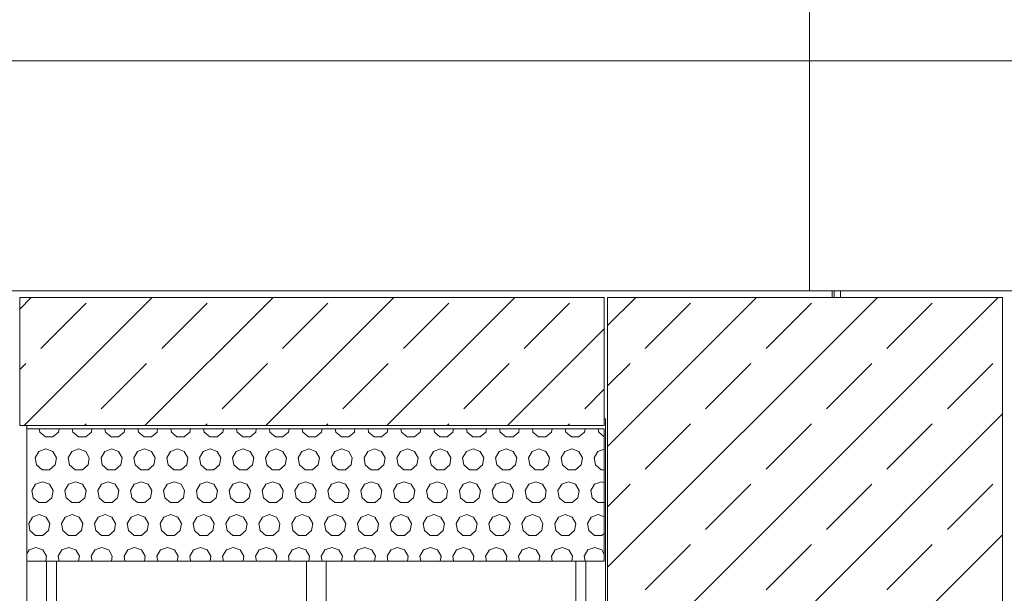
# Model space of a CAD drawing. Header units: millimetres. Extents: x 52659 to 1698020, y -10054 to 104697.
# Tile 147 of 256: x 194521 to 197516, y 13897 to 15644. Entities that reach past the tile are written whole.
import ezdxf

# ---------------------------------------------------------------- set-up
doc = ezdxf.new("R2010")
doc.units = ezdxf.units.MM
doc.header["$MEASUREMENT"] = 0
for name, color, linetype in [('02-04 BRISES SOLEILS CLAIRES', 7, 'Continuous'), ('02-04 CASSETTES CLAIRES', 7, 'Continuous'), ('02-04 Mur.Construction', 7, 'Continuous'), ('05-02 Cotation 200ème 100ème.Cotations', 7, 'Continuous'), ('08-01 2D Dessin général.2D', 7, 'Continuous'), ('A-WALL-____-OTLN.Modèle IFC', 7, 'Continuous'), ('Fenêtres ARCHICAD', 7, 'Continuous')]:
    doc.layers.add(name, color=color, linetype=linetype)
doc.styles.add('STYLE_GENERE_3', font='ARIALN.TTF')
doc.dimstyles.new('STYLE_GENERE__1', dxfattribs={"dimtxt": 200, "dimasz": 95, "dimexe": 0.18, "dimexo": 100, "dimgap": 0, "dimtad": 0, "dimlfac": 0.001, "dimzin": 0, "dimdsep": 46, "dimtxsty": 'STYLE_GENERE_3', "dimblk": 'ARROWHEAD_6', "dimblk1": 'ARROWHEAD_6', "dimblk2": 'ARROWHEAD_6', "dimcen": 0.09, "dimclrd": 7, "dimclre": 7, "dimclrt": 7, "dimazin": 0, "dimtfac": 1, "dimtdec": 4, "dimtmove": 2, "dimatfit": 3, "dimfxl": 1, "dimtolj": 1, "dimtzin": 0, "dimarcsym": 0})
doc.dimstyles.new('STYLE_GENERE__2', dxfattribs={"dimtxt": 200, "dimasz": 95, "dimexe": 0.18, "dimexo": 100, "dimgap": 0, "dimtad": 0, "dimlfac": 0.001, "dimzin": 0, "dimdsep": 46, "dimtxsty": 'STYLE_GENERE_3', "dimblk": 'ARROWHEAD_6', "dimblk1": 'ARROWHEAD_6', "dimblk2": 'ARROWHEAD_6', "dimcen": 0.09, "dimclrd": 7, "dimclre": 7, "dimclrt": 7, "dimazin": 0, "dimtfac": 1, "dimtdec": 4, "dimtmove": 0, "dimatfit": 3, "dimfxl": 1, "dimtolj": 1, "dimtzin": 0, "dimarcsym": 0})

# ---------------------------------------------------------------- blocks, each defined once
blk = doc.blocks.new('Élément de coupe_96_1', base_point=(131932.7, 5158.1))
at = {"layer": 'A-WALL-____-OTLN.Modèle IFC', "color": 7, "linetype": 'Continuous', "lineweight": 9}
blk.add_line((196997.7, 14818.1), (196997.7, 14797.9), dxfattribs=at)
blk = doc.blocks.new('Élément de coupe_206_1', base_point=(131932.7, 5158.1))
at = {"layer": '02-04 Mur.Construction', "color": 7, "linetype": 'Continuous', "lineweight": 9}
blk.add_line((197017.7, 14797.9), (197017.7, 14818.1), dxfattribs=at)
blk = doc.blocks.new('Élément de coupe_217_1', base_point=(131932.7, 5158.1))
at = {"layer": 'Fenêtres ARCHICAD', "color": 7, "linetype": 'Continuous', "lineweight": 9}
blk.add_line((196298.8, 14428.1), (196302.7, 14428.1), dxfattribs=at)
at = {"layer": 'Fenêtres ARCHICAD', "color": 7, "linetype": 'Continuous', "lineweight": 5}
for p, q in [((194602.7, 13995.5), (194602.7, 13238.1)), ((194632.7, 13268.1), (194632.7, 13995.5)), ((195392.7, 13995.5), (195392.7, 13268.1)), ((195452.7, 13268.1), (195452.7, 13995.5)), ((196212.7, 13995.5), (196212.7, 13268.1)), ((196242.7, 13238.1), (196242.7, 13995.5)), ((195407.7, 13268.1), (194632.7, 13268.1)), ((195437.7, 13268.1), (195407.7, 13268.1)), ((196212.7, 13268.1), (195437.7, 13268.1)), ((194602.7, 13238.1), (196242.7, 13238.1)), ((194542.7, 13178.1), (196302.7, 13178.1)), ((194542.7, 13140.9), (194542.7, 13146)), ((194542.7, 13090.8), (194542.7, 13140.9)), ((196302.7, 13140.9), (194542.7, 13140.9)), ((196302.7, 13140.9), (196302.7, 13146)), ((196302.7, 13090.8), (196302.7, 13140.9)), ((196302.7, 13090.8), (194542.7, 13090.8))]:
    blk.add_line(p, q, dxfattribs=at)
blk = doc.blocks.new('Élément de coupe_226_1', base_point=(131932.7, 5158.1))
at = {"layer": '02-04 Mur.Construction', "color": 7, "linetype": 'Continuous', "lineweight": 9}
for p, q in [((196992.1, 14797.9), (196992.1, 14818.1)), ((194542.7, 13146), (194542.7, 14408.1)), ((196302.7, 14428.1), (196302.7, 13146))]:
    blk.add_line(p, q, dxfattribs=at)
blk = doc.blocks.new('Élément de coupe_236_1', base_point=(131932.7, 5158.1))
at = {"layer": '02-04 Mur.Construction', "color": 7, "linetype": 'Continuous', "lineweight": 9}
for p, q in [((220582.7, 15518.1), (134892.7, 15518.1)), ((220582.7, 14818.1), (134892.7, 14818.1))]:
    blk.add_line(p, q, dxfattribs=at)
blk = doc.blocks.new('*X348', base_point=(131932.7, 5158.1))
at = {"layer": '02-04 BRISES SOLEILS CLAIRES', "color": 7, "linetype": 'Continuous', "lineweight": 5}
for p, q in [((194580.2, 14398.1), (194582, 14388)), ((194582, 14388), (194599.1, 14373.6)), ((194621.5, 14373.6), (194638.7, 14388)), ((194638.7, 14388), (194640.4, 14398.1)), ((194680.2, 14398.1), (194682, 14388)), ((194682, 14388), (194699.1, 14373.6)), ((194721.5, 14373.6), (194738.7, 14388)), ((194738.7, 14388), (194740.4, 14398.1)), ((194780.2, 14398.1), (194782, 14388)), ((194782, 14388), (194799.1, 14373.6)), ((194821.5, 14373.6), (194838.7, 14388)), ((194838.7, 14388), (194840.4, 14398.1)), ((194880.2, 14398.1), (194882, 14388)), ((194882, 14388), (194899.1, 14373.6)), ((194921.5, 14373.6), (194938.7, 14388)), ((194938.7, 14388), (194940.4, 14398.1)), ((194980.2, 14398.1), (194982, 14388)), ((194982, 14388), (194999.1, 14373.6)), ((195021.5, 14373.6), (195038.7, 14388)), ((195038.7, 14388), (195040.4, 14398.1)), ((195080.2, 14398.1), (195082, 14388)), ((195082, 14388), (195099.1, 14373.6)), ((195121.5, 14373.6), (195138.7, 14388)), ((195138.7, 14388), (195140.4, 14398.1)), ((195180.2, 14398.1), (195182, 14388)), ((195182, 14388), (195199.1, 14373.6)), ((195221.5, 14373.6), (195238.7, 14388)), ((195238.7, 14388), (195240.4, 14398.1)), ((195280.2, 14398.1), (195282, 14388)), ((195282, 14388), (195299.1, 14373.6)), ((195321.5, 14373.6), (195338.7, 14388)), ((195338.7, 14388), (195340.4, 14398.1)), ((195380.2, 14398.1), (195382, 14388)), ((195382, 14388), (195399.1, 14373.6)), ((195421.5, 14373.6), (195438.7, 14388)), ((195438.7, 14388), (195440.4, 14398.1)), ((195480.2, 14398.1), (195482, 14388)), ((195482, 14388), (195499.1, 14373.6)), ((195521.5, 14373.6), (195538.7, 14388)), ((195538.7, 14388), (195540.4, 14398.1)), ((195580.2, 14398.1), (195582, 14388)), ((195582, 14388), (195599.1, 14373.6)), ((195621.5, 14373.6), (195638.7, 14388)), ((195638.7, 14388), (195640.4, 14398.1)), ((195680.2, 14398.1), (195682, 14388)), ((195682, 14388), (195699.1, 14373.6)), ((195721.5, 14373.6), (195738.7, 14388)), ((195738.7, 14388), (195740.4, 14398.1)), ((195780.2, 14398.1), (195782, 14388)), ((195782, 14388), (195799.1, 14373.6)), ((195821.5, 14373.6), (195838.7, 14388)), ((195838.7, 14388), (195840.4, 14398.1)), ((195880.2, 14398.1), (195882, 14388)), ((195882, 14388), (195899.1, 14373.6)), ((195921.5, 14373.6), (195938.7, 14388)), ((195938.7, 14388), (195940.4, 14398.1)), ((195980.2, 14398.1), (195982, 14388)), ((195982, 14388), (195999.1, 14373.6)), ((196021.5, 14373.6), (196038.7, 14388)), ((196038.7, 14388), (196040.4, 14398.1)), ((196080.2, 14398.1), (196082, 14388)), ((196082, 14388), (196099.1, 14373.6)), ((196121.5, 14373.6), (196138.7, 14388)), ((196138.7, 14388), (196140.4, 14398.1)), ((196180.2, 14398.1), (196182, 14388)), ((196182, 14388), (196199.1, 14373.6)), ((196221.5, 14373.6), (196238.7, 14388)), ((196238.7, 14388), (196240.4, 14398.1)), ((196280.2, 14398.1), (196282, 14388)), ((196282, 14388), (196298.8, 14373.9)), ((194599.1, 14373.6), (194621.5, 14373.6)), ((194699.1, 14373.6), (194721.5, 14373.6)), ((194799.1, 14373.6), (194821.5, 14373.6)), ((194899.1, 14373.6), (194921.5, 14373.6)), ((194999.1, 14373.6), (195021.5, 14373.6)), ((195099.1, 14373.6), (195121.5, 14373.6)), ((195199.1, 14373.6), (195221.5, 14373.6)), ((195299.1, 14373.6), (195321.5, 14373.6)), ((195399.1, 14373.6), (195421.5, 14373.6)), ((195499.1, 14373.6), (195521.5, 14373.6)), ((195599.1, 14373.6), (195621.5, 14373.6)), ((195699.1, 14373.6), (195721.5, 14373.6)), ((195799.1, 14373.6), (195821.5, 14373.6)), ((195899.1, 14373.6), (195921.5, 14373.6)), ((195999.1, 14373.6), (196021.5, 14373.6)), ((196099.1, 14373.6), (196121.5, 14373.6)), ((196199.1, 14373.6), (196221.5, 14373.6)), ((194579.3, 14329.4), (194568.1, 14310)), ((194600.3, 14337), (194579.3, 14329.4)), ((194621.4, 14329.4), (194600.3, 14337)), ((194632.5, 14310), (194621.4, 14329.4)), ((194679.3, 14329.4), (194668.1, 14310)), ((194700.3, 14337), (194679.3, 14329.4)), ((194721.4, 14329.4), (194700.3, 14337)), ((194732.5, 14310), (194721.4, 14329.4)), ((194779.3, 14329.4), (194768.1, 14310)), ((194800.3, 14337), (194779.3, 14329.4)), ((194821.4, 14329.4), (194800.3, 14337)), ((194832.5, 14310), (194821.4, 14329.4)), ((194879.3, 14329.4), (194868.1, 14310)), ((194900.3, 14337), (194879.3, 14329.4)), ((194921.4, 14329.4), (194900.3, 14337)), ((194932.5, 14310), (194921.4, 14329.4)), ((194979.3, 14329.4), (194968.1, 14310)), ((195000.3, 14337), (194979.3, 14329.4)), ((195021.4, 14329.4), (195000.3, 14337)), ((195032.5, 14310), (195021.4, 14329.4)), ((195079.3, 14329.4), (195068.1, 14310)), ((195100.3, 14337), (195079.3, 14329.4)), ((195121.4, 14329.4), (195100.3, 14337)), ((195132.5, 14310), (195121.4, 14329.4)), ((195179.3, 14329.4), (195168.1, 14310)), ((195200.3, 14337), (195179.3, 14329.4)), ((195221.4, 14329.4), (195200.3, 14337)), ((195232.5, 14310), (195221.4, 14329.4)), ((195279.3, 14329.4), (195268.1, 14310)), ((195300.3, 14337), (195279.3, 14329.4)), ((195321.4, 14329.4), (195300.3, 14337)), ((195332.5, 14310), (195321.4, 14329.4)), ((195379.3, 14329.4), (195368.1, 14310)), ((195400.3, 14337), (195379.3, 14329.4)), ((195421.4, 14329.4), (195400.3, 14337)), ((195432.5, 14310), (195421.4, 14329.4)), ((195479.3, 14329.4), (195468.1, 14310)), ((195500.3, 14337), (195479.3, 14329.4)), ((195521.4, 14329.4), (195500.3, 14337)), ((195532.5, 14310), (195521.4, 14329.4)), ((195579.3, 14329.4), (195568.1, 14310)), ((195600.3, 14337), (195579.3, 14329.4)), ((195621.4, 14329.4), (195600.3, 14337)), ((195632.5, 14310), (195621.4, 14329.4)), ((195679.3, 14329.4), (195668.1, 14310)), ((195700.3, 14337), (195679.3, 14329.4)), ((195721.4, 14329.4), (195700.3, 14337)), ((195732.5, 14310), (195721.4, 14329.4)), ((195779.3, 14329.4), (195768.1, 14310)), ((195800.3, 14337), (195779.3, 14329.4)), ((195821.4, 14329.4), (195800.3, 14337)), ((195832.5, 14310), (195821.4, 14329.4)), ((195879.3, 14329.4), (195868.1, 14310)), ((195900.3, 14337), (195879.3, 14329.4)), ((195921.4, 14329.4), (195900.3, 14337)), ((195932.5, 14310), (195921.4, 14329.4)), ((195979.3, 14329.4), (195968.1, 14310)), ((196000.3, 14337), (195979.3, 14329.4)), ((196021.4, 14329.4), (196000.3, 14337)), ((196032.5, 14310), (196021.4, 14329.4)), ((196079.3, 14329.4), (196068.1, 14310)), ((196100.3, 14337), (196079.3, 14329.4)), ((196121.4, 14329.4), (196100.3, 14337)), ((196132.5, 14310), (196121.4, 14329.4)), ((196179.3, 14329.4), (196168.1, 14310)), ((196200.3, 14337), (196179.3, 14329.4)), ((196221.4, 14329.4), (196200.3, 14337)), ((196232.5, 14310), (196221.4, 14329.4)), ((196279.3, 14329.4), (196268.1, 14310)), ((196298.8, 14336.5), (196279.3, 14329.4)), ((194568.1, 14310), (194572, 14288)), ((194572, 14288), (194589.1, 14273.6)), ((194611.5, 14273.6), (194628.7, 14288)), ((194628.7, 14288), (194632.5, 14310)), ((194668.1, 14310), (194672, 14288)), ((194672, 14288), (194689.1, 14273.6)), ((194711.5, 14273.6), (194728.7, 14288)), ((194728.7, 14288), (194732.5, 14310)), ((194768.1, 14310), (194772, 14288)), ((194772, 14288), (194789.1, 14273.6)), ((194811.5, 14273.6), (194828.7, 14288)), ((194828.7, 14288), (194832.5, 14310)), ((194868.1, 14310), (194872, 14288)), ((194872, 14288), (194889.1, 14273.6)), ((194911.5, 14273.6), (194928.7, 14288)), ((194928.7, 14288), (194932.5, 14310)), ((194968.1, 14310), (194972, 14288)), ((194972, 14288), (194989.1, 14273.6)), ((195011.5, 14273.6), (195028.7, 14288)), ((195028.7, 14288), (195032.5, 14310)), ((195068.1, 14310), (195072, 14288)), ((195072, 14288), (195089.1, 14273.6)), ((195111.5, 14273.6), (195128.7, 14288)), ((195128.7, 14288), (195132.5, 14310)), ((195168.1, 14310), (195172, 14288)), ((195172, 14288), (195189.1, 14273.6)), ((195211.5, 14273.6), (195228.7, 14288)), ((195228.7, 14288), (195232.5, 14310)), ((195268.1, 14310), (195272, 14288)), ((195272, 14288), (195289.1, 14273.6)), ((195311.5, 14273.6), (195328.7, 14288)), ((195328.7, 14288), (195332.5, 14310)), ((195368.1, 14310), (195372, 14288)), ((195372, 14288), (195389.1, 14273.6)), ((195411.5, 14273.6), (195428.7, 14288)), ((195428.7, 14288), (195432.5, 14310)), ((195468.1, 14310), (195472, 14288)), ((195472, 14288), (195489.1, 14273.6)), ((195511.5, 14273.6), (195528.7, 14288)), ((195528.7, 14288), (195532.5, 14310)), ((195568.1, 14310), (195572, 14288)), ((195572, 14288), (195589.1, 14273.6)), ((195611.5, 14273.6), (195628.7, 14288)), ((195628.7, 14288), (195632.5, 14310)), ((195668.1, 14310), (195672, 14288)), ((195672, 14288), (195689.1, 14273.6)), ((195711.5, 14273.6), (195728.7, 14288)), ((195728.7, 14288), (195732.5, 14310)), ((195768.1, 14310), (195772, 14288)), ((195772, 14288), (195789.1, 14273.6)), ((195811.5, 14273.6), (195828.7, 14288)), ((195828.7, 14288), (195832.5, 14310)), ((195868.1, 14310), (195872, 14288)), ((195872, 14288), (195889.1, 14273.6)), ((195911.5, 14273.6), (195928.7, 14288)), ((195928.7, 14288), (195932.5, 14310)), ((195968.1, 14310), (195972, 14288)), ((195972, 14288), (195989.1, 14273.6)), ((196011.5, 14273.6), (196028.7, 14288)), ((196028.7, 14288), (196032.5, 14310)), ((196068.1, 14310), (196072, 14288)), ((196072, 14288), (196089.1, 14273.6)), ((196111.5, 14273.6), (196128.7, 14288)), ((196128.7, 14288), (196132.5, 14310)), ((196168.1, 14310), (196172, 14288)), ((196172, 14288), (196189.1, 14273.6)), ((196211.5, 14273.6), (196228.7, 14288)), ((196228.7, 14288), (196232.5, 14310)), ((196268.1, 14310), (196272, 14288)), ((196272, 14288), (196289.1, 14273.6)), ((194589.1, 14273.6), (194611.5, 14273.6)), ((194689.1, 14273.6), (194711.5, 14273.6)), ((194789.1, 14273.6), (194811.5, 14273.6)), ((194889.1, 14273.6), (194911.5, 14273.6)), ((194989.1, 14273.6), (195011.5, 14273.6)), ((195089.1, 14273.6), (195111.5, 14273.6)), ((195189.1, 14273.6), (195211.5, 14273.6)), ((195289.1, 14273.6), (195311.5, 14273.6)), ((195389.1, 14273.6), (195411.5, 14273.6)), ((195489.1, 14273.6), (195511.5, 14273.6)), ((195589.1, 14273.6), (195611.5, 14273.6)), ((195689.1, 14273.6), (195711.5, 14273.6)), ((195789.1, 14273.6), (195811.5, 14273.6)), ((195889.1, 14273.6), (195911.5, 14273.6)), ((195989.1, 14273.6), (196011.5, 14273.6)), ((196089.1, 14273.6), (196111.5, 14273.6)), ((196189.1, 14273.6), (196211.5, 14273.6)), ((196289.1, 14273.6), (196298.8, 14273.6)), ((194569.3, 14229.4), (194558.1, 14210)), ((194590.3, 14237), (194569.3, 14229.4)), ((194611.4, 14229.4), (194590.3, 14237)), ((194622.5, 14210), (194611.4, 14229.4)), ((194669.3, 14229.4), (194658.1, 14210)), ((194690.3, 14237), (194669.3, 14229.4)), ((194711.4, 14229.4), (194690.3, 14237)), ((194722.5, 14210), (194711.4, 14229.4)), ((194769.3, 14229.4), (194758.1, 14210)), ((194790.3, 14237), (194769.3, 14229.4)), ((194811.4, 14229.4), (194790.3, 14237)), ((194822.5, 14210), (194811.4, 14229.4)), ((194869.3, 14229.4), (194858.1, 14210)), ((194890.3, 14237), (194869.3, 14229.4)), ((194911.4, 14229.4), (194890.3, 14237)), ((194922.5, 14210), (194911.4, 14229.4)), ((194969.3, 14229.4), (194958.1, 14210)), ((194990.3, 14237), (194969.3, 14229.4)), ((195011.4, 14229.4), (194990.3, 14237)), ((195022.5, 14210), (195011.4, 14229.4)), ((195069.3, 14229.4), (195058.1, 14210)), ((195090.3, 14237), (195069.3, 14229.4)), ((195111.4, 14229.4), (195090.3, 14237)), ((195122.5, 14210), (195111.4, 14229.4)), ((195169.3, 14229.4), (195158.1, 14210)), ((195190.3, 14237), (195169.3, 14229.4)), ((195211.4, 14229.4), (195190.3, 14237)), ((195222.5, 14210), (195211.4, 14229.4)), ((195269.3, 14229.4), (195258.1, 14210)), ((195290.3, 14237), (195269.3, 14229.4)), ((195311.4, 14229.4), (195290.3, 14237)), ((195322.5, 14210), (195311.4, 14229.4)), ((195369.3, 14229.4), (195358.1, 14210)), ((195390.3, 14237), (195369.3, 14229.4)), ((195411.4, 14229.4), (195390.3, 14237)), ((195422.5, 14210), (195411.4, 14229.4)), ((195469.3, 14229.4), (195458.1, 14210)), ((195490.3, 14237), (195469.3, 14229.4)), ((195511.4, 14229.4), (195490.3, 14237)), ((195522.5, 14210), (195511.4, 14229.4)), ((195569.3, 14229.4), (195558.1, 14210)), ((195590.3, 14237), (195569.3, 14229.4)), ((195611.4, 14229.4), (195590.3, 14237)), ((195622.5, 14210), (195611.4, 14229.4)), ((195669.3, 14229.4), (195658.1, 14210)), ((195690.3, 14237), (195669.3, 14229.4)), ((195711.4, 14229.4), (195690.3, 14237)), ((195722.5, 14210), (195711.4, 14229.4)), ((195769.3, 14229.4), (195758.1, 14210)), ((195790.3, 14237), (195769.3, 14229.4)), ((195811.4, 14229.4), (195790.3, 14237)), ((195822.5, 14210), (195811.4, 14229.4)), ((195869.3, 14229.4), (195858.1, 14210)), ((195890.3, 14237), (195869.3, 14229.4)), ((195911.4, 14229.4), (195890.3, 14237)), ((195922.5, 14210), (195911.4, 14229.4)), ((195969.3, 14229.4), (195958.1, 14210)), ((195990.3, 14237), (195969.3, 14229.4)), ((196011.4, 14229.4), (195990.3, 14237)), ((196022.5, 14210), (196011.4, 14229.4)), ((196069.3, 14229.4), (196058.1, 14210)), ((196090.3, 14237), (196069.3, 14229.4)), ((196111.4, 14229.4), (196090.3, 14237)), ((196122.5, 14210), (196111.4, 14229.4)), ((196169.3, 14229.4), (196158.1, 14210)), ((196190.3, 14237), (196169.3, 14229.4)), ((196211.4, 14229.4), (196190.3, 14237)), ((196222.5, 14210), (196211.4, 14229.4)), ((196269.3, 14229.4), (196258.1, 14210)), ((196290.3, 14237), (196269.3, 14229.4)), ((196298.8, 14234), (196290.3, 14237)), ((194558.1, 14210), (194562, 14188)), ((194618.7, 14188), (194622.5, 14210)), ((194658.1, 14210), (194662, 14188)), ((194718.7, 14188), (194722.5, 14210)), ((194758.1, 14210), (194762, 14188)), ((194818.7, 14188), (194822.5, 14210)), ((194858.1, 14210), (194862, 14188)), ((194918.7, 14188), (194922.5, 14210)), ((194958.1, 14210), (194962, 14188)), ((195018.7, 14188), (195022.5, 14210)), ((195058.1, 14210), (195062, 14188)), ((195118.7, 14188), (195122.5, 14210)), ((195158.1, 14210), (195162, 14188)), ((195218.7, 14188), (195222.5, 14210)), ((195258.1, 14210), (195262, 14188)), ((195318.7, 14188), (195322.5, 14210)), ((195358.1, 14210), (195362, 14188)), ((195418.7, 14188), (195422.5, 14210)), ((195458.1, 14210), (195462, 14188)), ((195518.7, 14188), (195522.5, 14210)), ((195558.1, 14210), (195562, 14188)), ((195618.7, 14188), (195622.5, 14210)), ((195658.1, 14210), (195662, 14188)), ((195718.7, 14188), (195722.5, 14210)), ((195758.1, 14210), (195762, 14188)), ((195818.7, 14188), (195822.5, 14210)), ((195858.1, 14210), (195862, 14188)), ((195918.7, 14188), (195922.5, 14210)), ((195958.1, 14210), (195962, 14188)), ((196018.7, 14188), (196022.5, 14210)), ((196058.1, 14210), (196062, 14188)), ((196118.7, 14188), (196122.5, 14210)), ((196158.1, 14210), (196162, 14188)), ((196218.7, 14188), (196222.5, 14210)), ((196258.1, 14210), (196262, 14188)), ((194562, 14188), (194579.1, 14173.6)), ((194579.1, 14173.6), (194601.5, 14173.6)), ((194601.5, 14173.6), (194618.7, 14188)), ((194662, 14188), (194679.1, 14173.6)), ((194679.1, 14173.6), (194701.5, 14173.6)), ((194701.5, 14173.6), (194718.7, 14188)), ((194762, 14188), (194779.1, 14173.6)), ((194779.1, 14173.6), (194801.5, 14173.6)), ((194801.5, 14173.6), (194818.7, 14188)), ((194862, 14188), (194879.1, 14173.6)), ((194879.1, 14173.6), (194901.5, 14173.6)), ((194901.5, 14173.6), (194918.7, 14188)), ((194962, 14188), (194979.1, 14173.6)), ((194979.1, 14173.6), (195001.5, 14173.6)), ((195001.5, 14173.6), (195018.7, 14188)), ((195062, 14188), (195079.1, 14173.6)), ((195079.1, 14173.6), (195101.5, 14173.6)), ((195101.5, 14173.6), (195118.7, 14188)), ((195162, 14188), (195179.1, 14173.6)), ((195179.1, 14173.6), (195201.5, 14173.6)), ((195201.5, 14173.6), (195218.7, 14188)), ((195262, 14188), (195279.1, 14173.6)), ((195279.1, 14173.6), (195301.5, 14173.6)), ((195301.5, 14173.6), (195318.7, 14188)), ((195362, 14188), (195379.1, 14173.6)), ((195379.1, 14173.6), (195401.5, 14173.6)), ((195401.5, 14173.6), (195418.7, 14188)), ((195462, 14188), (195479.1, 14173.6)), ((195479.1, 14173.6), (195501.5, 14173.6)), ((195501.5, 14173.6), (195518.7, 14188)), ((195562, 14188), (195579.1, 14173.6)), ((195579.1, 14173.6), (195601.5, 14173.6)), ((195601.5, 14173.6), (195618.7, 14188)), ((195662, 14188), (195679.1, 14173.6)), ((195679.1, 14173.6), (195701.5, 14173.6)), ((195701.5, 14173.6), (195718.7, 14188)), ((195762, 14188), (195779.1, 14173.6)), ((195779.1, 14173.6), (195801.5, 14173.6)), ((195801.5, 14173.6), (195818.7, 14188)), ((195862, 14188), (195879.1, 14173.6)), ((195879.1, 14173.6), (195901.5, 14173.6)), ((195901.5, 14173.6), (195918.7, 14188)), ((195962, 14188), (195979.1, 14173.6)), ((195979.1, 14173.6), (196001.5, 14173.6)), ((196001.5, 14173.6), (196018.7, 14188)), ((196062, 14188), (196079.1, 14173.6)), ((196079.1, 14173.6), (196101.5, 14173.6)), ((196101.5, 14173.6), (196118.7, 14188)), ((196162, 14188), (196179.1, 14173.6)), ((196179.1, 14173.6), (196201.5, 14173.6)), ((196201.5, 14173.6), (196218.7, 14188)), ((196262, 14188), (196279.1, 14173.6)), ((196279.1, 14173.6), (196298.8, 14173.6)), ((194580.3, 14137), (194559.3, 14129.4)), ((194601.4, 14129.4), (194580.3, 14137)), ((194680.3, 14137), (194659.3, 14129.4)), ((194701.4, 14129.4), (194680.3, 14137)), ((194780.3, 14137), (194759.3, 14129.4)), ((194801.4, 14129.4), (194780.3, 14137)), ((194880.3, 14137), (194859.3, 14129.4)), ((194901.4, 14129.4), (194880.3, 14137)), ((194980.3, 14137), (194959.3, 14129.4)), ((195001.4, 14129.4), (194980.3, 14137)), ((195080.3, 14137), (195059.3, 14129.4)), ((195101.4, 14129.4), (195080.3, 14137)), ((195180.3, 14137), (195159.3, 14129.4)), ((195201.4, 14129.4), (195180.3, 14137)), ((195280.3, 14137), (195259.3, 14129.4)), ((195301.4, 14129.4), (195280.3, 14137)), ((195380.3, 14137), (195359.3, 14129.4)), ((195401.4, 14129.4), (195380.3, 14137)), ((195480.3, 14137), (195459.3, 14129.4)), ((195501.4, 14129.4), (195480.3, 14137)), ((195580.3, 14137), (195559.3, 14129.4)), ((195601.4, 14129.4), (195580.3, 14137)), ((195680.3, 14137), (195659.3, 14129.4)), ((195701.4, 14129.4), (195680.3, 14137)), ((195780.3, 14137), (195759.3, 14129.4)), ((195801.4, 14129.4), (195780.3, 14137)), ((195880.3, 14137), (195859.3, 14129.4)), ((195901.4, 14129.4), (195880.3, 14137)), ((195980.3, 14137), (195959.3, 14129.4)), ((196001.4, 14129.4), (195980.3, 14137)), ((196080.3, 14137), (196059.3, 14129.4)), ((196101.4, 14129.4), (196080.3, 14137)), ((196180.3, 14137), (196159.3, 14129.4)), ((196201.4, 14129.4), (196180.3, 14137)), ((196280.3, 14137), (196259.3, 14129.4)), ((196298.8, 14130.3), (196280.3, 14137)), ((194559.3, 14129.4), (194548.1, 14110)), ((194548.1, 14110), (194552, 14088)), ((194612.5, 14110), (194601.4, 14129.4)), ((194608.7, 14088), (194612.5, 14110)), ((194659.3, 14129.4), (194648.1, 14110)), ((194648.1, 14110), (194652, 14088)), ((194712.5, 14110), (194701.4, 14129.4)), ((194708.7, 14088), (194712.5, 14110)), ((194759.3, 14129.4), (194748.1, 14110)), ((194748.1, 14110), (194752, 14088)), ((194812.5, 14110), (194801.4, 14129.4)), ((194808.7, 14088), (194812.5, 14110)), ((194859.3, 14129.4), (194848.1, 14110)), ((194848.1, 14110), (194852, 14088)), ((194912.5, 14110), (194901.4, 14129.4)), ((194908.7, 14088), (194912.5, 14110)), ((194959.3, 14129.4), (194948.1, 14110)), ((194948.1, 14110), (194952, 14088)), ((195012.5, 14110), (195001.4, 14129.4)), ((195008.7, 14088), (195012.5, 14110)), ((195059.3, 14129.4), (195048.1, 14110)), ((195048.1, 14110), (195052, 14088)), ((195112.5, 14110), (195101.4, 14129.4)), ((195108.7, 14088), (195112.5, 14110)), ((195159.3, 14129.4), (195148.1, 14110)), ((195148.1, 14110), (195152, 14088)), ((195212.5, 14110), (195201.4, 14129.4)), ((195208.7, 14088), (195212.5, 14110)), ((195259.3, 14129.4), (195248.1, 14110)), ((195248.1, 14110), (195252, 14088)), ((195312.5, 14110), (195301.4, 14129.4)), ((195308.7, 14088), (195312.5, 14110)), ((195359.3, 14129.4), (195348.1, 14110)), ((195348.1, 14110), (195352, 14088)), ((195412.5, 14110), (195401.4, 14129.4)), ((195408.7, 14088), (195412.5, 14110)), ((195459.3, 14129.4), (195448.1, 14110)), ((195448.1, 14110), (195452, 14088)), ((195512.5, 14110), (195501.4, 14129.4)), ((195508.7, 14088), (195512.5, 14110)), ((195559.3, 14129.4), (195548.1, 14110)), ((195548.1, 14110), (195552, 14088)), ((195612.5, 14110), (195601.4, 14129.4)), ((195608.7, 14088), (195612.5, 14110)), ((195659.3, 14129.4), (195648.1, 14110)), ((195648.1, 14110), (195652, 14088)), ((195712.5, 14110), (195701.4, 14129.4)), ((195708.7, 14088), (195712.5, 14110)), ((195759.3, 14129.4), (195748.1, 14110)), ((195748.1, 14110), (195752, 14088)), ((195812.5, 14110), (195801.4, 14129.4)), ((195808.7, 14088), (195812.5, 14110)), ((195859.3, 14129.4), (195848.1, 14110)), ((195848.1, 14110), (195852, 14088)), ((195912.5, 14110), (195901.4, 14129.4)), ((195908.7, 14088), (195912.5, 14110)), ((195959.3, 14129.4), (195948.1, 14110)), ((195948.1, 14110), (195952, 14088)), ((196012.5, 14110), (196001.4, 14129.4)), ((196008.7, 14088), (196012.5, 14110)), ((196059.3, 14129.4), (196048.1, 14110)), ((196048.1, 14110), (196052, 14088)), ((196112.5, 14110), (196101.4, 14129.4)), ((196108.7, 14088), (196112.5, 14110)), ((196159.3, 14129.4), (196148.1, 14110)), ((196148.1, 14110), (196152, 14088)), ((196212.5, 14110), (196201.4, 14129.4)), ((196208.7, 14088), (196212.5, 14110)), ((196259.3, 14129.4), (196248.1, 14110)), ((196248.1, 14110), (196252, 14088)), ((194552, 14088), (194569.1, 14073.6)), ((194591.5, 14073.6), (194608.7, 14088)), ((194652, 14088), (194669.1, 14073.6)), ((194691.5, 14073.6), (194708.7, 14088)), ((194752, 14088), (194769.1, 14073.6)), ((194791.5, 14073.6), (194808.7, 14088)), ((194852, 14088), (194869.1, 14073.6)), ((194891.5, 14073.6), (194908.7, 14088)), ((194952, 14088), (194969.1, 14073.6)), ((194991.5, 14073.6), (195008.7, 14088)), ((195052, 14088), (195069.1, 14073.6)), ((195091.5, 14073.6), (195108.7, 14088)), ((195152, 14088), (195169.1, 14073.6)), ((195191.5, 14073.6), (195208.7, 14088)), ((195252, 14088), (195269.1, 14073.6)), ((195291.5, 14073.6), (195308.7, 14088)), ((195352, 14088), (195369.1, 14073.6)), ((195391.5, 14073.6), (195408.7, 14088)), ((195452, 14088), (195469.1, 14073.6)), ((195491.5, 14073.6), (195508.7, 14088)), ((195552, 14088), (195569.1, 14073.6)), ((195591.5, 14073.6), (195608.7, 14088)), ((195652, 14088), (195669.1, 14073.6)), ((195691.5, 14073.6), (195708.7, 14088)), ((195752, 14088), (195769.1, 14073.6)), ((195791.5, 14073.6), (195808.7, 14088)), ((195852, 14088), (195869.1, 14073.6)), ((195891.5, 14073.6), (195908.7, 14088)), ((195952, 14088), (195969.1, 14073.6)), ((195991.5, 14073.6), (196008.7, 14088)), ((196052, 14088), (196069.1, 14073.6)), ((196091.5, 14073.6), (196108.7, 14088)), ((196152, 14088), (196169.1, 14073.6)), ((196191.5, 14073.6), (196208.7, 14088)), ((196252, 14088), (196269.1, 14073.6)), ((196291.5, 14073.6), (196298.8, 14079.7)), ((194569.1, 14073.6), (194591.5, 14073.6)), ((194669.1, 14073.6), (194691.5, 14073.6)), ((194769.1, 14073.6), (194791.5, 14073.6)), ((194869.1, 14073.6), (194891.5, 14073.6)), ((194969.1, 14073.6), (194991.5, 14073.6)), ((195069.1, 14073.6), (195091.5, 14073.6)), ((195169.1, 14073.6), (195191.5, 14073.6)), ((195269.1, 14073.6), (195291.5, 14073.6)), ((195369.1, 14073.6), (195391.5, 14073.6)), ((195469.1, 14073.6), (195491.5, 14073.6)), ((195569.1, 14073.6), (195591.5, 14073.6)), ((195669.1, 14073.6), (195691.5, 14073.6)), ((195769.1, 14073.6), (195791.5, 14073.6)), ((195869.1, 14073.6), (195891.5, 14073.6)), ((195969.1, 14073.6), (195991.5, 14073.6)), ((196069.1, 14073.6), (196091.5, 14073.6)), ((196169.1, 14073.6), (196191.5, 14073.6)), ((196269.1, 14073.6), (196291.5, 14073.6)), ((194549.3, 14029.4), (194542.7, 14017.9)), ((194570.3, 14037), (194549.3, 14029.4)), ((194591.4, 14029.4), (194570.3, 14037)), ((194602.5, 14010), (194591.4, 14029.4)), ((194649.3, 14029.4), (194638.1, 14010)), ((194670.3, 14037), (194649.3, 14029.4)), ((194691.4, 14029.4), (194670.3, 14037)), ((194702.5, 14010), (194691.4, 14029.4)), ((194749.3, 14029.4), (194738.1, 14010)), ((194770.3, 14037), (194749.3, 14029.4)), ((194791.4, 14029.4), (194770.3, 14037)), ((194802.5, 14010), (194791.4, 14029.4)), ((194849.3, 14029.4), (194838.1, 14010)), ((194870.3, 14037), (194849.3, 14029.4)), ((194891.4, 14029.4), (194870.3, 14037)), ((194902.5, 14010), (194891.4, 14029.4)), ((194949.3, 14029.4), (194938.1, 14010)), ((194970.3, 14037), (194949.3, 14029.4)), ((194991.4, 14029.4), (194970.3, 14037)), ((195002.5, 14010), (194991.4, 14029.4)), ((195049.3, 14029.4), (195038.1, 14010)), ((195070.3, 14037), (195049.3, 14029.4)), ((195091.4, 14029.4), (195070.3, 14037)), ((195102.5, 14010), (195091.4, 14029.4)), ((195149.3, 14029.4), (195138.1, 14010)), ((195170.3, 14037), (195149.3, 14029.4)), ((195191.4, 14029.4), (195170.3, 14037)), ((195202.5, 14010), (195191.4, 14029.4)), ((195249.3, 14029.4), (195238.1, 14010)), ((195270.3, 14037), (195249.3, 14029.4)), ((195291.4, 14029.4), (195270.3, 14037)), ((195302.5, 14010), (195291.4, 14029.4)), ((195349.3, 14029.4), (195338.1, 14010)), ((195370.3, 14037), (195349.3, 14029.4)), ((195391.4, 14029.4), (195370.3, 14037)), ((195402.5, 14010), (195391.4, 14029.4)), ((195449.3, 14029.4), (195438.1, 14010)), ((195470.3, 14037), (195449.3, 14029.4)), ((195491.4, 14029.4), (195470.3, 14037)), ((195502.5, 14010), (195491.4, 14029.4)), ((195549.3, 14029.4), (195538.1, 14010)), ((195570.3, 14037), (195549.3, 14029.4)), ((195591.4, 14029.4), (195570.3, 14037)), ((195602.5, 14010), (195591.4, 14029.4)), ((195649.3, 14029.4), (195638.1, 14010)), ((195670.3, 14037), (195649.3, 14029.4)), ((195691.4, 14029.4), (195670.3, 14037)), ((195702.5, 14010), (195691.4, 14029.4)), ((195749.3, 14029.4), (195738.1, 14010)), ((195770.3, 14037), (195749.3, 14029.4)), ((195791.4, 14029.4), (195770.3, 14037)), ((195802.5, 14010), (195791.4, 14029.4)), ((195849.3, 14029.4), (195838.1, 14010)), ((195870.3, 14037), (195849.3, 14029.4)), ((195891.4, 14029.4), (195870.3, 14037)), ((195902.5, 14010), (195891.4, 14029.4)), ((195949.3, 14029.4), (195938.1, 14010)), ((195970.3, 14037), (195949.3, 14029.4)), ((195991.4, 14029.4), (195970.3, 14037)), ((196002.5, 14010), (195991.4, 14029.4)), ((196049.3, 14029.4), (196038.1, 14010)), ((196070.3, 14037), (196049.3, 14029.4)), ((196091.4, 14029.4), (196070.3, 14037)), ((196102.5, 14010), (196091.4, 14029.4)), ((196149.3, 14029.4), (196138.1, 14010)), ((196170.3, 14037), (196149.3, 14029.4)), ((196191.4, 14029.4), (196170.3, 14037)), ((196202.5, 14010), (196191.4, 14029.4)), ((196249.3, 14029.4), (196238.1, 14010)), ((196270.3, 14037), (196249.3, 14029.4)), ((196291.4, 14029.4), (196270.3, 14037)), ((196298.8, 14016.6), (196291.4, 14029.4)), ((194600, 13995.5), (194602.5, 14010)), ((194638.1, 14010), (194640.7, 13995.5)), ((194700, 13995.5), (194702.5, 14010)), ((194738.1, 14010), (194740.7, 13995.5)), ((194800, 13995.5), (194802.5, 14010)), ((194838.1, 14010), (194840.7, 13995.5)), ((194900, 13995.5), (194902.5, 14010)), ((194938.1, 14010), (194940.7, 13995.5)), ((195000, 13995.5), (195002.5, 14010)), ((195038.1, 14010), (195040.7, 13995.5)), ((195100, 13995.5), (195102.5, 14010)), ((195138.1, 14010), (195140.7, 13995.5)), ((195200, 13995.5), (195202.5, 14010)), ((195238.1, 14010), (195240.7, 13995.5)), ((195300, 13995.5), (195302.5, 14010)), ((195338.1, 14010), (195340.7, 13995.5)), ((195400, 13995.5), (195402.5, 14010)), ((195438.1, 14010), (195440.7, 13995.5)), ((195500, 13995.5), (195502.5, 14010)), ((195538.1, 14010), (195540.7, 13995.5)), ((195600, 13995.5), (195602.5, 14010)), ((195638.1, 14010), (195640.7, 13995.5)), ((195700, 13995.5), (195702.5, 14010)), ((195738.1, 14010), (195740.7, 13995.5)), ((195800, 13995.5), (195802.5, 14010)), ((195838.1, 14010), (195840.7, 13995.5)), ((195900, 13995.5), (195902.5, 14010)), ((195938.1, 14010), (195940.7, 13995.5)), ((196000, 13995.5), (196002.5, 14010)), ((196038.1, 14010), (196040.7, 13995.5)), ((196100, 13995.5), (196102.5, 14010)), ((196138.1, 14010), (196140.7, 13995.5)), ((196200, 13995.5), (196202.5, 14010)), ((196238.1, 14010), (196240.7, 13995.5))]:
    blk.add_line(p, q, dxfattribs=at)
blk = doc.blocks.new('Élément de coupe_323_1', base_point=(131932.7, 5158.1))
at = {"layer": '02-04 BRISES SOLEILS CLAIRES', "color": 7, "linetype": 'Continuous', "lineweight": 9}
for p, q in [((196298.8, 14398.1), (194542.7, 14398.1)), ((196298.8, 13995.5), (196298.8, 14398.1)), ((194542.7, 13995.5), (196298.8, 13995.5))]:
    blk.add_line(p, q, dxfattribs=at)
at = {"layer": '02-04 BRISES SOLEILS CLAIRES', "lineweight": 0}
blk.add_blockref('*X348', (131932.7, 5158.1), dxfattribs=at)
blk = doc.blocks.new('Élément de coupe_434_1', base_point=(131932.7, 5158.1))
at = {"layer": '02-04 CASSETTES CLAIRES', "color": 7, "linetype": 'Continuous', "lineweight": 9}
for p, q in [((194520.7, 14762.6), (194556.1, 14798)), ((194520.7, 14798), (194520.7, 14408.1)), ((196298.8, 14798), (194520.7, 14798)), ((194533.9, 14408.1), (194923.8, 14798)), ((194901.6, 14408.1), (195291.5, 14798)), ((195269.3, 14408.1), (195659.2, 14798)), ((195637, 14408.1), (196026.9, 14798)), ((196298.8, 14408.1), (196298.8, 14798)), ((194584.9, 14643), (194722.8, 14780.9)), ((194952.6, 14643), (195090.5, 14780.9)), ((195320.3, 14643), (195458.2, 14780.9)), ((195688, 14643), (195825.8, 14780.9)), ((196055.7, 14643), (196193.5, 14780.9)), ((196004.6, 14408.1), (196298.8, 14702.2)), ((194520.7, 14578.8), (194538.9, 14597)), ((194768.7, 14459.1), (194906.6, 14597)), ((195136.4, 14459.1), (195274.3, 14597)), ((195504.1, 14459.1), (195642, 14597)), ((195871.8, 14459.1), (196009.7, 14597)), ((196239.5, 14459.1), (196298.8, 14518.4)), ((194520.7, 14408.1), (196298.8, 14408.1)), ((194717.7, 14408.1), (194722.8, 14413.2)), ((195085.4, 14408.1), (195090.5, 14413.2)), ((195453.1, 14408.1), (195458.2, 14413.2)), ((195820.8, 14408.1), (195825.8, 14413.2)), ((196188.5, 14408.1), (196193.5, 14413.2))]:
    blk.add_line(p, q, dxfattribs=at)
blk = doc.blocks.new('Élément de coupe_435_1', base_point=(131932.7, 5158.1))
at = {"layer": '02-04 CASSETTES CLAIRES', "color": 7, "linetype": 'Continuous', "lineweight": 9}
for p, q in [((196308.8, 13609.1), (197497.5, 14797.9)), ((196308.8, 13976.8), (197129.8, 14797.9)), ((196308.8, 14344.5), (196762.2, 14797.9)), ((196308.8, 14712.2), (196394.5, 14797.9)), ((196308.8, 14797.9), (196308.8, 12248.1)), ((197510.7, 14797.9), (196308.8, 14797.9)), ((197510.7, 12248.1), (197510.7, 14797.9)), ((196423.4, 14643), (196561.2, 14780.9)), ((196791.1, 14643), (196928.9, 14780.9)), ((197158.7, 14643), (197296.6, 14780.9)), ((196308.8, 14528.4), (196377.4, 14597)), ((196607.2, 14459.1), (196745.1, 14597)), ((196974.9, 14459.1), (197112.8, 14597)), ((197342.6, 14459.1), (197480.5, 14597)), ((196308.8, 13241.4), (197510.7, 14443.4)), ((196423.4, 14275.3), (196561.2, 14413.2)), ((196791.1, 14275.3), (196928.9, 14413.2)), ((197158.7, 14275.3), (197296.6, 14413.2)), ((196308.8, 14160.7), (196377.4, 14229.3)), ((196607.2, 14091.4), (196745.1, 14229.3)), ((196974.9, 14091.4), (197112.8, 14229.3)), ((197342.6, 14091.4), (197480.5, 14229.3)), ((196308.8, 12873.8), (197510.7, 14075.7)), ((196423.4, 13907.6), (196561.2, 14045.5)), ((196791.1, 13907.6), (196928.9, 14045.5)), ((197158.7, 13907.6), (197296.6, 14045.5))]:
    blk.add_line(p, q, dxfattribs=at)
blk = doc.blocks.new('*D729', base_point=(131932.7, 5158.1))
at = {"layer": '05-02 Cotation 200ème 100ème.Cotations', "color": 7, "linetype": 'Continuous', "lineweight": 25, "transparency": 16777216}
for p, q in [((187874.4, 14458.1), (187974.4, 14358.1)), ((187874.4, 13160.1), (187974.4, 13060.1))]:
    blk.add_line(p, q, dxfattribs=at)
at = {"layer": '05-02 Cotation 200ème 100ème.Cotations', "color": 7, "linetype": 'Continuous', "lineweight": 13, "transparency": 16777216}
for p, q in [((188018.2, 14408.1), (187830.7, 14408.1)), ((187924.4, 14007.9), (187924.4, 14408.1)), ((187924.4, 13110.1), (187924.4, 13510.2)), ((188018.2, 13110.1), (187830.7, 13110.1))]:
    blk.add_line(p, q, dxfattribs=at)
at = {"layer": '05-02 Cotation 200ème 100ème.Cotations', "color": 7, "lineweight": 9, "transparency": 16777216, "char_height": 200, "attachment_point": 7, "rotation": 90, "style": 'STYLE_GENERE_3'}
for s, insert in [('\\A1;0,40', (187881.6, 14381.8)), ('\\A1;1,30', (188024.4, 13535.1))]:
    blk.add_mtext(s, dxfattribs=dict(at, insert=insert))
blk = doc.blocks.new('ARROWHEAD_6')
at = {"color": 0, "linetype": 'Continuous', "lineweight": 0}
for p, q in [((-0.5, -0.5), (0.5, 0.5)), ((0, 0), (-1, 0))]:
    blk.add_line(p, q, dxfattribs=at)
blk = doc.blocks.new('*D730', base_point=(131932.7, 5158.1))
at = {"layer": '05-02 Cotation 200ème 100ème.Cotations', "color": 7, "linetype": 'Continuous', "lineweight": 25, "transparency": 16777216}
for p, q in [((187874.4, 14853.5), (187974.4, 14753.5)), ((187874.4, 14458.1), (187974.4, 14358.1))]:
    blk.add_line(p, q, dxfattribs=at)
at = {"layer": '05-02 Cotation 200ème 100ème.Cotations', "color": 7, "linetype": 'Continuous', "lineweight": 13, "transparency": 16777216}
for p, q in [((188018.2, 14803.5), (187830.7, 14803.5)), ((187924.4, 14408.1), (187924.4, 14803.5)), ((188018.2, 14408.1), (187830.7, 14408.1))]:
    blk.add_line(p, q, dxfattribs=at)
blk = doc.blocks.new('*D731', base_point=(131932.7, 5158.1))
at = {"layer": '05-02 Cotation 200ème 100ème.Cotations', "color": 7, "linetype": 'Continuous', "lineweight": 13, "transparency": 16777216}
for p, q in [((187924.4, 15506.3), (187924.4, 15581.3)), ((188018.2, 15506.3), (187830.7, 15506.3)), ((187924.4, 15403.7), (187924.4, 15506.3)), ((187924.4, 14803.5), (187924.4, 14906)), ((188018.2, 14803.5), (187830.7, 14803.5))]:
    blk.add_line(p, q, dxfattribs=at)
at = {"layer": '05-02 Cotation 200ème 100ème.Cotations', "color": 7, "linetype": 'Continuous', "lineweight": 25, "transparency": 16777216}
for p, q in [((187974.4, 15456.3), (187874.4, 15556.3)), ((187874.4, 14853.5), (187974.4, 14753.5))]:
    blk.add_line(p, q, dxfattribs=at)
at = {"layer": '05-02 Cotation 200ème 100ème.Cotations', "color": 7, "lineweight": 9, "transparency": 16777216, "insert": (188024.4, 14930.9), "char_height": 200, "attachment_point": 7, "rotation": 90, "style": 'STYLE_GENERE_3'}
blk.add_mtext('\\A1;0,70', dxfattribs=at)
blk = doc.blocks.new('*D744', base_point=(131932.7, 5158.1))
at = {"layer": '05-02 Cotation 200ème 100ème.Cotations', "color": 7, "linetype": 'Continuous', "lineweight": 25, "transparency": 16777216}
for p, q in [((165280.7, 14458.1), (165380.7, 14358.1)), ((165280.7, 11412.6), (165380.7, 11312.6))]:
    blk.add_line(p, q, dxfattribs=at)
at = {"layer": '05-02 Cotation 200ème 100ème.Cotations', "color": 7, "linetype": 'Continuous', "lineweight": 13, "transparency": 16777216}
for p, q in [((165424.5, 14408.1), (165237, 14408.1)), ((165330.7, 13134.2), (165330.7, 14408.1)), ((165330.7, 11362.6), (165330.7, 12636.5)), ((165424.5, 11362.6), (165237, 11362.6))]:
    blk.add_line(p, q, dxfattribs=at)
at = {"layer": '05-02 Cotation 200ème 100ème.Cotations', "color": 7, "lineweight": 9, "transparency": 16777216, "char_height": 200, "attachment_point": 7, "rotation": 90, "style": 'STYLE_GENERE_3'}
for s, insert in [('\\A1;0,40', (165287.9, 14381.8)), ('\\A1;3,05', (165430.7, 12661.3))]:
    blk.add_mtext(s, dxfattribs=dict(at, insert=insert))
blk = doc.blocks.new('*D745', base_point=(131932.7, 5158.1))
at = {"layer": '05-02 Cotation 200ème 100ème.Cotations', "color": 7, "linetype": 'Continuous', "lineweight": 25, "transparency": 16777216}
for p, q in [((165280.7, 14853.5), (165380.7, 14753.5)), ((165280.7, 14458.1), (165380.7, 14358.1))]:
    blk.add_line(p, q, dxfattribs=at)
at = {"layer": '05-02 Cotation 200ème 100ème.Cotations', "color": 7, "linetype": 'Continuous', "lineweight": 13, "transparency": 16777216}
for p, q in [((165424.5, 14803.5), (165237, 14803.5)), ((165330.7, 14408.1), (165330.7, 14803.5)), ((165424.5, 14408.1), (165237, 14408.1))]:
    blk.add_line(p, q, dxfattribs=at)
blk = doc.blocks.new('*D746', base_point=(131932.7, 5158.1))
at = {"layer": '05-02 Cotation 200ème 100ème.Cotations', "color": 7, "linetype": 'Continuous', "lineweight": 13, "transparency": 16777216}
for p, q in [((165330.7, 15506.3), (165330.7, 15581.3)), ((165424.5, 15506.3), (165237, 15506.3)), ((165330.7, 15403.7), (165330.7, 15506.3)), ((165330.7, 14803.5), (165330.7, 14906)), ((165424.5, 14803.5), (165237, 14803.5))]:
    blk.add_line(p, q, dxfattribs=at)
at = {"layer": '05-02 Cotation 200ème 100ème.Cotations', "color": 7, "linetype": 'Continuous', "lineweight": 25, "transparency": 16777216}
for p, q in [((165380.7, 15456.3), (165280.7, 15556.3)), ((165280.7, 14853.5), (165380.7, 14753.5))]:
    blk.add_line(p, q, dxfattribs=at)
at = {"layer": '05-02 Cotation 200ème 100ème.Cotations', "color": 7, "lineweight": 9, "transparency": 16777216, "insert": (165430.7, 14930.9), "char_height": 200, "attachment_point": 7, "rotation": 90, "style": 'STYLE_GENERE_3'}
blk.add_mtext('\\A1;0,70', dxfattribs=at)
blk = doc.blocks.new('*D764', base_point=(131932.7, 5158.1))
at = {"layer": '05-02 Cotation 200ème 100ème.Cotations', "color": 7, "linetype": 'Continuous', "lineweight": 25, "transparency": 16777216}
for p, q in [((135853.9, 14458.1), (135953.9, 14358.1)), ((135853.9, 11412.6), (135953.9, 11312.6))]:
    blk.add_line(p, q, dxfattribs=at)
at = {"layer": '05-02 Cotation 200ème 100ème.Cotations', "color": 7, "linetype": 'Continuous', "lineweight": 13, "transparency": 16777216}
for p, q in [((135997.7, 14408.1), (135810.2, 14408.1)), ((135903.9, 13134.2), (135903.9, 14408.1)), ((135903.9, 11362.6), (135903.9, 12636.5)), ((135997.7, 11362.6), (135810.2, 11362.6))]:
    blk.add_line(p, q, dxfattribs=at)
at = {"layer": '05-02 Cotation 200ème 100ème.Cotations', "color": 7, "lineweight": 9, "transparency": 16777216, "char_height": 200, "attachment_point": 7, "rotation": 90, "style": 'STYLE_GENERE_3'}
for s, insert in [('\\A1;0,40', (135861, 14381.8)), ('\\A1;3,05', (136003.9, 12661.3))]:
    blk.add_mtext(s, dxfattribs=dict(at, insert=insert))
blk = doc.blocks.new('*D765', base_point=(131932.7, 5158.1))
at = {"layer": '05-02 Cotation 200ème 100ème.Cotations', "color": 7, "linetype": 'Continuous', "lineweight": 25, "transparency": 16777216}
for p, q in [((135853.9, 14853.5), (135953.9, 14753.5)), ((135853.9, 14458.1), (135953.9, 14358.1))]:
    blk.add_line(p, q, dxfattribs=at)
at = {"layer": '05-02 Cotation 200ème 100ème.Cotations', "color": 7, "linetype": 'Continuous', "lineweight": 13, "transparency": 16777216}
for p, q in [((135997.7, 14803.5), (135810.2, 14803.5)), ((135903.9, 14408.1), (135903.9, 14803.5)), ((135997.7, 14408.1), (135810.2, 14408.1))]:
    blk.add_line(p, q, dxfattribs=at)
blk = doc.blocks.new('*D766', base_point=(131932.7, 5158.1))
at = {"layer": '05-02 Cotation 200ème 100ème.Cotations', "color": 7, "linetype": 'Continuous', "lineweight": 13, "transparency": 16777216}
for p, q in [((135903.9, 15506.3), (135903.9, 15581.3)), ((135997.7, 15506.3), (135810.2, 15506.3)), ((135903.9, 15403.7), (135903.9, 15506.3)), ((135903.9, 14803.5), (135903.9, 14906)), ((135997.7, 14803.5), (135810.2, 14803.5))]:
    blk.add_line(p, q, dxfattribs=at)
at = {"layer": '05-02 Cotation 200ème 100ème.Cotations', "color": 7, "linetype": 'Continuous', "lineweight": 25, "transparency": 16777216}
for p, q in [((135953.9, 15456.3), (135853.9, 15556.3)), ((135853.9, 14853.5), (135953.9, 14753.5))]:
    blk.add_line(p, q, dxfattribs=at)
at = {"layer": '05-02 Cotation 200ème 100ème.Cotations', "color": 7, "lineweight": 9, "transparency": 16777216, "insert": (136003.9, 14930.9), "char_height": 200, "attachment_point": 7, "rotation": 90, "style": 'STYLE_GENERE_3'}
blk.add_mtext('\\A1;0,70', dxfattribs=at)

msp = doc.modelspace()

# ---------------------------------------------------------------- linework, layer by layer
at = {"layer": '08-01 2D Dessin général.2D', "color": 7, "linetype": 'Continuous', "lineweight": 9}
msp.add_line((196922.668, 14818.072), (196922.668, 17127.783), dxfattribs=at)

# ---------------------------------------------------------------- block references
at = {"layer": '02-04 BRISES SOLEILS CLAIRES', "lineweight": 0}
msp.add_blockref('Élément de coupe_323_1', (131932.668, 5158.072), dxfattribs=at)
at = {"layer": '02-04 CASSETTES CLAIRES', "lineweight": 0}
for name in ['Élément de coupe_434_1', 'Élément de coupe_435_1']:
    msp.add_blockref(name, (131932.668, 5158.072), dxfattribs=at)
at = {"layer": '02-04 Mur.Construction', "lineweight": 0}
for name in ['Élément de coupe_236_1', 'Élément de coupe_226_1', 'Élément de coupe_206_1']:
    msp.add_blockref(name, (131932.668, 5158.072), dxfattribs=at)
at = {"layer": 'A-WALL-____-OTLN.Modèle IFC', "lineweight": 0}
msp.add_blockref('Élément de coupe_96_1', (131932.668, 5158.072), dxfattribs=at)
at = {"layer": 'Fenêtres ARCHICAD', "lineweight": 0}
msp.add_blockref('Élément de coupe_217_1', (131932.668, 5158.072), dxfattribs=at)

# ---------------------------------------------------------------- dimensions: what is measured, and where the dimension line sits
at = {"layer": '05-02 Cotation 200ème 100ème.Cotations', "color": 7, "linetype": 'Continuous', "lineweight": 13}
for base, p1, p2, dimstyle, picture, middle in [((135903.901, 15506.259), (221102.731, 14803.461), (221102.731, 15506.259), 'STYLE_GENERE__2', '*D766', (135903.901, 15190.624)), ((165330.708, 15506.259), (221102.731, 14803.461), (221102.731, 15506.259), 'STYLE_GENERE__2', '*D746', (165330.708, 15190.624)), ((187924.443, 15506.259), (221102.731, 14803.461), (221102.731, 15506.259), 'STYLE_GENERE__2', '*D731', (187924.443, 15190.624)), ((135903.901, 14408.072), (220897.887, 11362.595), (220602.668, 14408.072), 'STYLE_GENERE__2', '*D764', (135903.901, 12921.098)), ((165330.708, 14408.072), (220897.887, 11362.595), (220602.668, 14408.072), 'STYLE_GENERE__2', '*D744', (165330.708, 12921.098)), ((187924.443, 14408.072), (187327.961, 13110.072), (220602.668, 14408.072), 'STYLE_GENERE__2', '*D729', (187924.443, 13794.836)), ((135903.901, 14803.461), (220602.668, 14408.072), (221102.731, 14803.461), 'STYLE_GENERE__1', '*D765', (135761.044, 14641.53)), ((165330.708, 14803.461), (220602.668, 14408.072), (221102.731, 14803.461), 'STYLE_GENERE__1', '*D745', (165187.851, 14641.53)), ((187924.443, 14803.461), (220602.668, 14408.072), (221102.731, 14803.461), 'STYLE_GENERE__1', '*D730', (187781.586, 14641.53))]:
    dim = msp.add_linear_dim(base=base, p1=p1, p2=p2, angle=90, dimstyle=dimstyle, dxfattribs=at)
    dim.commit()
    dim.dimension.update_dxf_attribs({"geometry": picture, "text_midpoint": middle, "dimtype": 160, "text_rotation": 90})

doc.saveas('drawing.dxf')
